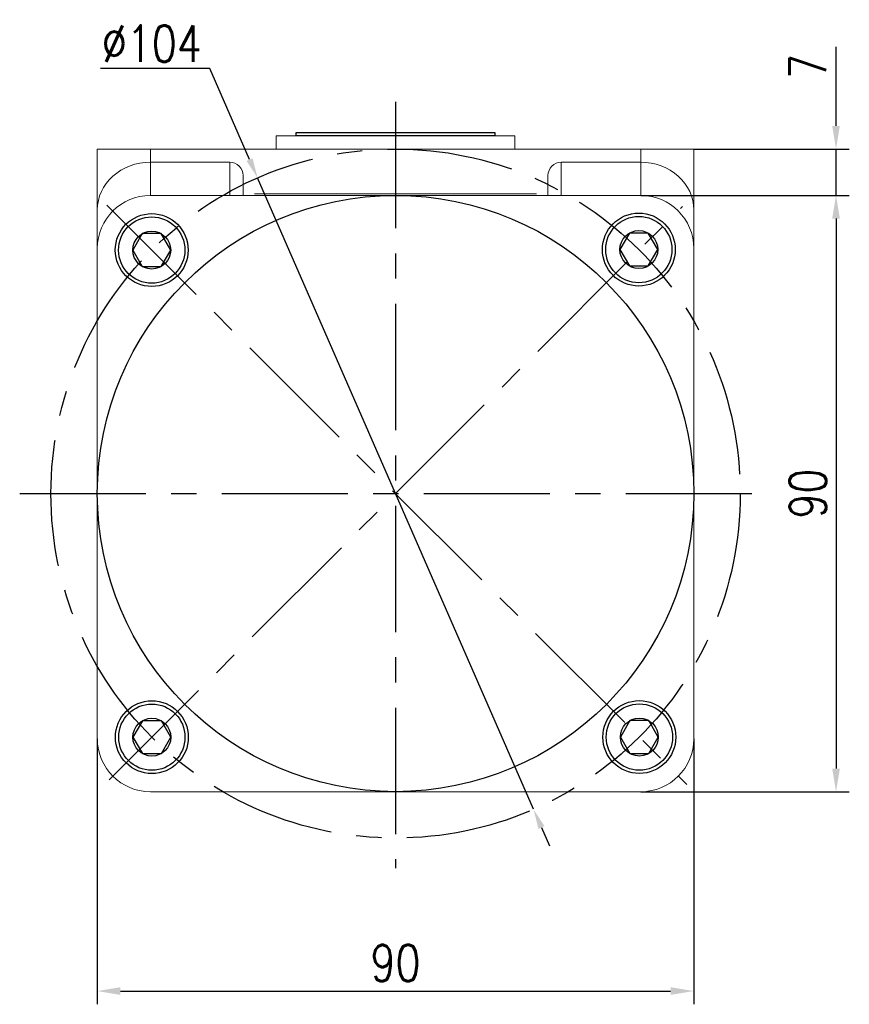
# Model space of a CAD drawing. Header units: inches. Extents: x 837 to 6223, y -2862 to 3098.
# Tile 133 of 139: x 5870 to 5995, y 1566 to 1715. Entities that reach past the tile are written whole.
import ezdxf

# ---------------------------------------------------------------- set-up
doc = ezdxf.new("R2010")
doc.units = ezdxf.units.IN
doc.header["$LTSCALE"] = 10
doc.header["$MEASUREMENT"] = 0
doc.linetypes.add('CENTER', pattern=[10.16, 6.35, -1.27, 1.27, -1.27])
for name, color, linetype in [('1轮廓实线层', 7, 'Continuous'), ('3中心线层', 1, 'CENTER'), ('7标注层', 4, 'Continuous')]:
    doc.layers.add(name, color=color, linetype=linetype)
doc.styles.add('PC_TEXTSTYLE', font='isocp.shx', dxfattribs={"width": 0.8, "bigfont": 'HZFS.SHX'})
doc.styles.add('TH_GBDIM', font='romans.shx', dxfattribs={"width": 0.8, "bigfont": 'gbcbig.shx'})
doc.dimstyles.new('TH_GBDIM', dxfattribs={"dimtxt": 3.5, "dimasz": 2.5, "dimexe": 2, "dimexo": 0, "dimgap": 1, "dimtad": 1, "dimdec": 4, "dimdsep": 46, "dimtxsty": 'TH_GBDIM', "dimcen": 0.09, "dimclrd": 4, "dimclre": 4, "dimclrt": 3, "dimadec": 0, "dimazin": 0, "dimtfac": 1, "dimtdec": 4, "dimtmove": 0, "dimatfit": 3, "dimfxl": 1, "dimtzin": 0, "dimarcsym": 0})
doc.dimstyles.new('直径标注A3', dxfattribs={"dimtxt": 3.5, "dimasz": 3, "dimexe": 2, "dimexo": 0.0625, "dimgap": 1, "dimtad": 1, "dimtih": 1, "dimtoh": 1, "dimdsep": 46, "dimtxsty": 'PC_TEXTSTYLE', "dimsah": 1, "dimcen": 0.09, "dimclrt": 3, "dimadec": 0, "dimazin": 0, "dimtfac": 0.7, "dimtmove": 0, "dimatfit": 0, "dimfxl": 1, "dimtzin": 0, "dimarcsym": 0})

# ---------------------------------------------------------------- blocks, each defined once
blk = doc.blocks.new('*D428')
at = {"layer": '7标注层', "color": 4, "lineweight": -2, "transparency": 16777216}
for p, q in [((5881.49, 1606.3), (5881.49, 1566.22)), ((5971.49, 1606.3), (5971.49, 1566.22)), ((5884.99, 1568.22), (5967.99, 1568.22))]:
    blk.add_line(p, q, dxfattribs=at)
at = {"layer": '7标注层', "color": 4, "transparency": 16777216}
for points in [[(5884.99, 1568.8), (5884.99, 1567.64), (5881.49, 1568.22)], [(5967.99, 1568.8), (5967.99, 1567.64), (5971.49, 1568.22)]]:
    blk.add_solid(points, dxfattribs=at)
at = {"layer": 'Defpoints', "color": 0, "transparency": 16777216}
for p in [(5881.49, 1606.3), (5971.49, 1606.3), (5971.49, 1568.22)]:
    blk.add_point(p, dxfattribs=at)
at = {"layer": '7标注层', "color": 3, "transparency": 16777216, "insert": (5926.49, 1572.47), "char_height": 5.5, "attachment_point": 5, "style": 'TH_GBDIM'}
blk.add_mtext('90', dxfattribs=at)
blk = doc.blocks.new('*D429')
at = {"layer": '7标注层', "color": 4, "lineweight": -2, "transparency": 16777216}
for p, q in [((5963.49, 1688.3), (5994.96, 1688.3)), ((5992.96, 1684.8), (5992.96, 1601.8)), ((5963.49, 1598.3), (5994.96, 1598.3))]:
    blk.add_line(p, q, dxfattribs=at)
at = {"layer": '7标注层', "color": 4, "transparency": 16777216}
for points in [[(5992.38, 1684.8), (5993.54, 1684.8), (5992.96, 1688.3)], [(5992.38, 1601.8), (5993.54, 1601.8), (5992.96, 1598.3)]]:
    blk.add_solid(points, dxfattribs=at)
at = {"layer": 'Defpoints', "color": 0, "transparency": 16777216}
for p in [(5963.49, 1688.3), (5963.49, 1598.3), (5992.96, 1598.3)]:
    blk.add_point(p, dxfattribs=at)
at = {"layer": '7标注层', "color": 3, "transparency": 16777216, "insert": (5988.71, 1643.3), "char_height": 5.5, "attachment_point": 5, "rotation": 90, "style": 'TH_GBDIM'}
blk.add_mtext('90', dxfattribs=at)
blk = doc.blocks.new('*D430')
at = {"layer": '7标注层', "color": 4, "lineweight": -2, "transparency": 16777216}
for p, q in [((5992.96, 1698.8), (5992.96, 1710.74)), ((5971.49, 1695.3), (5994.96, 1695.3)), ((5992.96, 1688.3), (5992.96, 1695.3)), ((5972.55, 1688.3), (5994.96, 1688.3)), ((5992.96, 1684.8), (5992.96, 1681.3))]:
    blk.add_line(p, q, dxfattribs=at)
at = {"layer": '7标注层', "color": 4, "transparency": 16777216}
for points in [[(5992.38, 1698.8), (5993.54, 1698.8), (5992.96, 1695.3)], [(5992.38, 1684.8), (5993.54, 1684.8), (5992.96, 1688.3)]]:
    blk.add_solid(points, dxfattribs=at)
at = {"layer": 'Defpoints', "color": 0, "transparency": 16777216}
for p in [(5971.49, 1695.3), (5972.55, 1688.3), (5992.96, 1688.3)]:
    blk.add_point(p, dxfattribs=at)
at = {"layer": '7标注层', "color": 3, "transparency": 16777216, "insert": (5988.71, 1707.77), "char_height": 5.5, "attachment_point": 5, "rotation": 90, "style": 'TH_GBDIM'}
blk.add_mtext('7', dxfattribs=at)
blk = doc.blocks.new('*D427')
at = {"layer": '7标注层', "color": 0, "lineweight": -2, "transparency": 16777216}
for p, q in [((5898.46, 1707.46), (5881.96, 1707.46)), ((5904.47, 1693.7), (5898.46, 1707.46)), ((5947.31, 1595.65), (5905.67, 1690.95)), ((5948.51, 1592.9), (5949.71, 1590.15))]:
    blk.add_line(p, q, dxfattribs=at)
at = {"layer": '7标注层', "color": 0, "transparency": 16777216}
for points in [[(5904.93, 1693.9), (5904.01, 1693.5), (5905.67, 1690.95)], [(5948.97, 1593.1), (5948.06, 1592.7), (5947.31, 1595.65)]]:
    blk.add_solid(points, dxfattribs=at)
at = {"layer": 'Defpoints', "color": 0, "transparency": 16777216}
for p in [(5905.67, 1690.95), (5947.31, 1595.65)]:
    blk.add_point(p, dxfattribs=at)
at = {"layer": '7标注层', "color": 3, "transparency": 16777216, "insert": (5889.71, 1711.21), "char_height": 5.5, "attachment_point": 5, "style": 'TH_GBDIM'}
blk.add_mtext('∅104', dxfattribs=at)
blk = doc.blocks.new('GB／T70.1M6R10')
at = {"layer": '1轮廓实线层'}
for p, q in [((0, 2.86), (-2.48, 1.43)), ((2.48, 1.43), (0, 2.86)), ((-2.48, 1.43), (-2.48, -1.43)), ((2.48, -1.43), (2.48, 1.43)), ((-2.48, -1.43), (0, -2.86)), ((0, -2.86), (2.48, -1.43))]:
    blk.add_line(p, q, dxfattribs=at)
for radius in [5, 2.86]:
    blk.add_circle((0, 0), radius, dxfattribs=at)

msp = doc.modelspace()

# ---------------------------------------------------------------- linework, layer by layer
at = {"color": 7, "linetype": 'Continuous', "lineweight": 15}
for p, q in [((5908.4932, 1697.30244), (5944.49319, 1697.30244)), ((5881.49319, 1695.30244), (5889.49319, 1695.30244)), ((5881.49319, 1686.1334), (5881.49319, 1695.30244)), ((5889.49319, 1695.30244), (5889.49319, 1693.30244)), ((5889.49319, 1695.30244), (5963.49319, 1695.30244)), ((5963.49319, 1693.30244), (5963.49319, 1695.30244)), ((5963.49319, 1695.30244), (5971.4932, 1695.30244)), ((5971.4932, 1695.30244), (5971.4932, 1686.1334)), ((5889.49319, 1693.30244), (5889.49319, 1688.30244)), ((5901.49319, 1693.30244), (5889.49319, 1693.30244)), ((5901.49319, 1688.30244), (5901.49319, 1693.30244)), ((5951.49319, 1693.30244), (5951.49319, 1688.30244)), ((5951.49319, 1693.30244), (5963.49319, 1693.30244)), ((5963.49319, 1688.30244), (5963.49319, 1693.30244)), ((5903.49319, 1691.2904), (5903.49319, 1688.30244)), ((5949.49319, 1688.30244), (5949.49319, 1691.2904)), ((5963.49319, 1688.30244), (5889.49319, 1688.30244)), ((5905.22262, 1688.55244), (5947.76377, 1688.55244)), ((5881.49319, 1680.30244), (5881.49319, 1686.1334)), ((5971.4932, 1686.1334), (5971.4932, 1680.30244)), ((5881.49319, 1680.30244), (5881.49319, 1682.80244)), ((5971.4932, 1682.80244), (5971.4932, 1680.30244)), ((5881.49319, 1680.30244), (5881.49319, 1606.30244)), ((5971.4932, 1606.30244), (5971.4932, 1680.30244)), ((5889.49319, 1598.30244), (5963.49319, 1598.30244))]:
    msp.add_line(p, q, dxfattribs=at)
for centre, start, end in [((5889.49319, 1680.30244), 90, 180), ((5963.49319, 1680.30244), 0, 90), ((5889.49319, 1606.30244), 180, 270), ((5963.49319, 1606.30244), 270, 0)]:
    msp.add_arc(centre, 8, start, end, dxfattribs=at)
for centre, major_axis, ratio, start_param, end_param in [((5889.49319, 1686.1334), (8, 0), 0.896129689, 1.570796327, 3.141592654), ((5901.49319, 1691.2904), (0, 2.01204), 0.994016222, 4.71238898, 6.283185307), ((5951.49319, 1691.2904), (0, -2.01204), 0.994016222, 3.141592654, 4.71238898), ((5963.49319, 1686.1334), (8, 0), 0.896129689, 0, 1.570796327)]:
    msp.add_ellipse(centre, major_axis=major_axis, ratio=ratio, start_param=start_param, end_param=end_param, dxfattribs=at)
for points in [[(5908.4932, 1697.30244), (5908.4932, 1695.30244)], [(5944.49319, 1695.30244), (5944.49319, 1697.30244)]]:
    msp.add_open_spline(points, degree=1, dxfattribs=at)
at = {"layer": '1轮廓实线层'}
for p, q in [((5911.49319, 1697.30244), (5911.49319, 1697.80244)), ((5911.49319, 1697.80244), (5941.49319, 1697.80244)), ((5941.49319, 1697.30244), (5911.49319, 1697.30244)), ((5941.49319, 1697.80244), (5941.49319, 1697.30244))]:
    msp.add_line(p, q, dxfattribs=at)
for centre, radius in [((5926.49319, 1643.31124), 45), ((5889.70347, 1680.05182), 5.5), ((5963.20563, 1680.12902), 5.5), ((5889.72247, 1606.53406), 5.5), ((5963.28413, 1606.55428), 5.5)]:
    msp.add_circle(centre, radius, dxfattribs=at)
at = {"layer": '3中心线层', "ltscale": 0.3}
for p, q in [((5926.49319, 1702.41004), (5926.49319, 1586.79078)), ((5869.7804, 1643.30244), (5982.05866, 1643.30244))]:
    msp.add_line(p, q, dxfattribs=at)
at = {"layer": '3中心线层', "color": 1, "ltscale": 0.3}
for p, q in [((5882.92798, 1686.81965), (5970.44149, 1599.40501)), ((5883.29378, 1600.10424), (5969.79996, 1686.62562))]:
    msp.add_line(p, q, dxfattribs=at)
at = {"layer": '3中心线层', "ltscale": 0.3}
msp.add_circle((5926.49319, 1643.30244), 52, dxfattribs=at)

# ---------------------------------------------------------------- block references
at = {"layer": '1轮廓实线层', "rotation": 270}
for p in [(5889.70347, 1680.05182), (5963.20563, 1680.12902), (5889.72247, 1606.53406), (5963.28413, 1606.55428)]:
    msp.add_blockref('GB／T70.1M6R10', p, dxfattribs=at)

# ---------------------------------------------------------------- dimensions: what is measured, and where the dimension line sits
at = {"layer": '7标注层'}
dim = msp.add_diameter_dim_2p(p1=(5947.31253, 1595.6521), p2=(5905.67386, 1690.95279), dimstyle='直径标注A3', override={"dimtxt": 5.5, "dimasz": 3, "dimgap": 1, "dimtad": 1, "dimjust": 0, "dimdec": 2, "dimlfac": 1, "dimtxsty": 'TH_GBDIM', "dimse1": 0, "dimse2": 0, "dimsd1": 0, "dimsd2": 0, "dimadec": 2}, dxfattribs=at)
dim.commit()
dim.dimension.update_dxf_attribs({"geometry": '*D427', "text_midpoint": (5889.70819, 1707.46224), "dimtype": 163})
for base, p1, p2, picture, middle in [((5992.96159, 1688.30244), (5971.4932, 1695.30244), (5972.54934, 1688.30244), '*D430', (5992.96159, 1707.76911)), ((5992.96159, 1598.30244), (5963.49319, 1688.30244), (5963.49319, 1598.30244), '*D429', (5992.96159, 1643.30244))]:
    dim = msp.add_linear_dim(base=base, p1=p1, p2=p2, angle=90, dimstyle='TH_GBDIM', override={"dimtxt": 5.5, "dimasz": 3.5, "dimgap": 1.5, "dimdec": 1, "dimadec": 1}, dxfattribs=at)
    dim.commit()
    dim.dimension.update_dxf_attribs({"geometry": picture, "text_midpoint": middle, "dimtype": 160})
dim = msp.add_linear_dim(base=(5971.4932, 1568.21953), p1=(5881.49319, 1606.30244), p2=(5971.4932, 1606.30244), dimstyle='TH_GBDIM', override={"dimtxt": 5.5, "dimasz": 3.5, "dimgap": 1.5, "dimdec": 1, "dimadec": 1}, dxfattribs=at)
dim.commit()
dim.dimension.update_dxf_attribs({"geometry": '*D428', "text_midpoint": (5926.4932, 1568.21953), "dimtype": 160})

doc.saveas('drawing.dxf')
